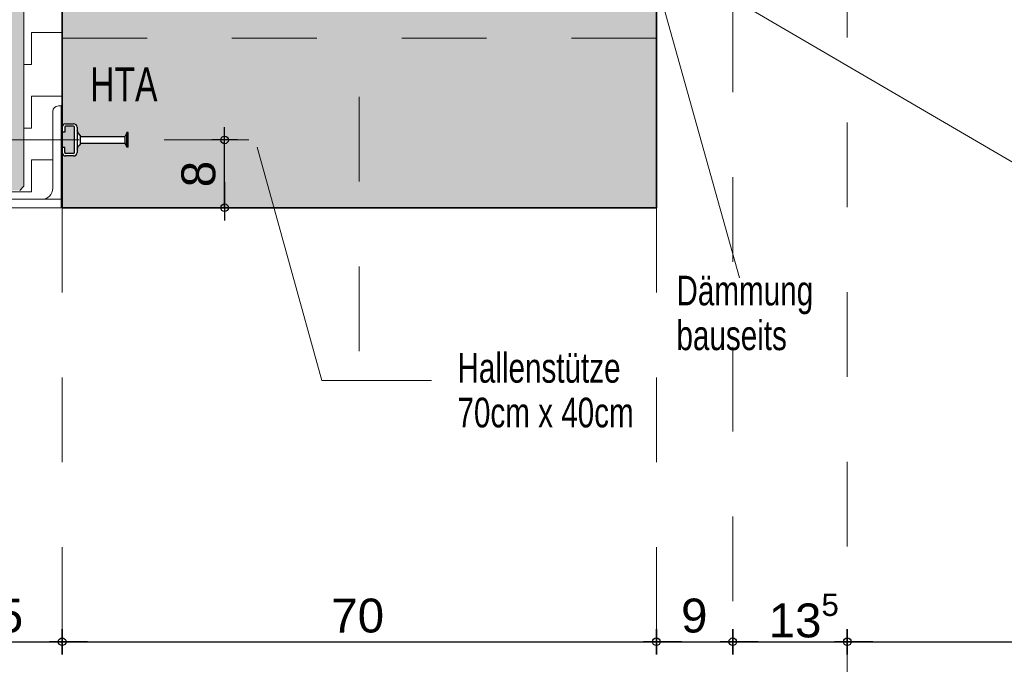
# Model space of a CAD drawing. Header units: metres. Extents: x 1333.9 to 1416.6, y -82.7 to -2.5.
# Tile 104 of 160: x 1410.8 to 1411.9, y -77.1 to -76.3. Entities that reach past the tile are written whole.
import ezdxf

# ---------------------------------------------------------------- set-up
doc = ezdxf.new("R2010")
doc.units = ezdxf.units.M
doc.header["$PDMODE"] = 65
for name, pattern in [('AUSGEZOGEN', [0]), ('GETRENNT2_S10', [0.225, 0.1, -0.05, 0, -0.025, 0, -0.05]), ('GETRENNT2_S6', [0.12, 0.07, -0.01, 0.01, -0.01, 0.01, -0.01]), ('PUNKT2_S9', [0.0015, 0, -0.0015]), ('STRICHLINIE2_S3', [0.055, 0.04, -0.015])]:
    doc.linetypes.add(name, pattern=pattern)
for name, color, linetype in [('XR$9$_40732', 7, 'Continuous'), ('XR$9$_42143', 7, 'Continuous'), ('XR$9$_42154', 7, 'Continuous')]:
    doc.layers.add(name, color=color, linetype=linetype)
for name, color, linetype, lineweight in [('XR$9$Maßlinie 1_50', 7, 'AUSGEZOGEN', 25), ('XR$9$Muster', 4, 'AUSGEZOGEN', 13), ('XR$9$Möblierung', 4, 'AUSGEZOGEN', 13), ('XR$9$Text 1_100', 3, 'AUSGEZOGEN', 18), ('XR$9$Wand', 1, 'AUSGEZOGEN', 50), ('XR$9$Wand Mauerwerk tr', 42, 'AUSGEZOGEN', 18)]:
    doc.layers.add(name, color=color, linetype=linetype, lineweight=lineweight)
doc.styles.add('ARIAL', font='arial.ttf')
doc.dimstyles.new('DIMSTYLE_14', dxfattribs={"dimtxt": 0.04, "dimasz": 0.03, "dimexe": 0, "dimexo": 1e-06, "dimgap": 0.02, "dimtad": 2, "dimdec": 1, "dimlfac": 100, "dimrnd": 0.5, "dimzin": 4, "dimdsep": 46, "dimtxsty": 'ARIAL', "dimblk1": 'ALL_ML_KREIS', "dimblk2": 'ALL_ML_KREIS', "dimsah": 1, "dimcen": 0, "dimse1": 1, "dimse2": 1, "dimclrd": 7, "dimclre": 7, "dimclrt": 7, "dimadec": 0, "dimazin": 0, "dimtfac": 1, "dimtdec": 0, "dimtix": 1, "dimtmove": 2, "dimatfit": 3, "dimfxl": 0, "dimtvp": 1.2, "dimtzin": 0, "dimlwd": 0, "dimlwe": 25, "dimarcsym": 0})
doc.dimstyles.new('DIMSTYLE_15', dxfattribs={"dimtxt": 0.04, "dimasz": 0.03, "dimexe": 0, "dimexo": 1e-06, "dimgap": 0.02, "dimtad": 2, "dimdec": 1, "dimlfac": 100, "dimrnd": 0.5, "dimzin": 4, "dimdsep": 46, "dimtxsty": 'ARIAL', "dimblk1": 'ALL_ML_KREIS', "dimblk2": 'ALL_ML_KREIS', "dimsah": 1, "dimcen": 0, "dimse1": 1, "dimse2": 1, "dimclrd": 7, "dimclre": 7, "dimclrt": 7, "dimadec": 0, "dimazin": 0, "dimtfac": 1, "dimtdec": 0, "dimtix": 1, "dimtmove": 2, "dimatfit": 3, "dimfxl": 0, "dimtzin": 0, "dimlwd": 0, "dimlwe": 25, "dimarcsym": 0})
doc.dimstyles.new('DIMSTYLE_22', dxfattribs={"dimtxt": 0.04, "dimasz": 0.03, "dimexe": 0, "dimexo": 1e-06, "dimgap": 0.02, "dimtad": 2, "dimdec": 0, "dimlfac": 100, "dimrnd": 0.5, "dimzin": 12, "dimdsep": 46, "dimtxsty": 'ARIAL', "dimblk1": 'ALL_ML_KREIS', "dimblk2": 'ALL_ML_KREIS', "dimsah": 1, "dimcen": 0, "dimse1": 1, "dimse2": 1, "dimclrd": 7, "dimclre": 7, "dimclrt": 7, "dimadec": 0, "dimazin": 0, "dimtfac": 1, "dimtdec": 0, "dimtix": 1, "dimtmove": 2, "dimatfit": 3, "dimfxl": 0, "dimtzin": 0, "dimlwd": 0, "dimlwe": 25, "dimarcsym": 0})
doc.dimstyles.new('DIMSTYLE_28', dxfattribs={"dimtxt": 0.04, "dimasz": 0.03, "dimexe": 0, "dimexo": 1e-06, "dimgap": 0.02, "dimtad": 2, "dimrnd": 0.005, "dimzin": 4, "dimdsep": 46, "dimtxsty": 'ARIAL', "dimblk1": 'ALL_ML_KREIS', "dimblk2": 'ALL_ML_KREIS', "dimsah": 1, "dimcen": 0, "dimse1": 1, "dimse2": 1, "dimclrd": 7, "dimclre": 7, "dimclrt": 7, "dimadec": 0, "dimazin": 0, "dimtfac": 1, "dimtdec": 0, "dimtix": 1, "dimtmove": 2, "dimatfit": 3, "dimfxl": 0, "dimtzin": 0, "dimlwd": 0, "dimlwe": 25, "dimarcsym": 0})

# ---------------------------------------------------------------- blocks, each defined once
blk = doc.blocks.new('COMPLEXOBJECT_18')
at = {"layer": 'XR$9$_40732', "color": 3, "linetype": 'AUSGEZOGEN', "lineweight": 13, "transparency": 33554687}
for p, q in [((1410.8193, -76.4364), (1410.8228, -76.4364)), ((1410.8228, -76.4364), (1410.8228, -76.5564)), ((1410.8128, -76.5334), (1410.8128, -76.4429)), ((1410.7093, -76.5464), (1410.7998, -76.5464)), ((1410.7028, -76.5564), (1410.7028, -76.5529)), ((1410.8228, -76.5564), (1410.7028, -76.5564)), ((1410.7533, -76.5564), (1410.7338, -76.5564))]:
    blk.add_line(p, q, dxfattribs=at)
for centre, radius, start, end in [((1410.8193, -76.4429), 0.0065, 90, 180), ((1410.7998, -76.5334), 0.013, 270, 0), ((1410.7093, -76.5529), 0.0065, 90, 180)]:
    blk.add_arc(centre, radius, start, end, dxfattribs=at)
blk = doc.blocks.new('ALL_ML_KREIS')
at = {"color": 0, "linetype": 'ByBlock', "lineweight": -2}
for p, q in [((0, -0.5), (0, 0.5)), ((-1, 0), (0.5, 0))]:
    blk.add_line(p, q, dxfattribs=at)
blk.add_circle((0, 0), 0.15, dxfattribs=at)
blk = doc.blocks.new('*D393')
at = {"layer": 'DEFPOINTS', "color": 7, "linetype": 'AUSGEZOGEN', "lineweight": 25, "transparency": 33554687}
for p in [(1410.6738, -76.5269), (1410.8238, -76.5564), (1410.6738, -77.068)]:
    blk.add_point(p, dxfattribs=at)
at = {"layer": 'XR$9$Maßlinie 1_50', "color": 7, "linetype": 'AUSGEZOGEN', "lineweight": -2, "transparency": 33554687}
blk.add_line((1410.6738, -77.068), (1410.8238, -77.068), dxfattribs=at)
at = {"layer": 'XR$9$Maßlinie 1_50', "color": 7, "linetype": 'AUSGEZOGEN', "lineweight": 25, "transparency": 33554687, "xscale": 0.03, "yscale": 0.03, "zscale": 0.03, "rotation": 180}
blk.add_blockref('ALL_ML_KREIS', (1410.6738, -77.068), dxfattribs=at)
at = {"layer": 'XR$9$Maßlinie 1_50', "color": 7, "linetype": 'AUSGEZOGEN', "lineweight": 25, "transparency": 33554687, "xscale": 0.03, "yscale": 0.03, "zscale": 0.03}
blk.add_blockref('ALL_ML_KREIS', (1410.8238, -77.068), dxfattribs=at)
at = {"layer": 'XR$9$Maßlinie 1_50', "color": 7, "linetype": 'AUSGEZOGEN', "lineweight": 25, "transparency": 33554687, "insert": (1410.7468, -77.0374), "char_height": 0.04, "width": 0.08, "attachment_point": 5, "style": 'ARIAL'}
blk.add_mtext('\\A1;{15}', dxfattribs=at)
blk = doc.blocks.new('*D412')
at = {"layer": 'DEFPOINTS', "color": 7, "linetype": 'AUSGEZOGEN', "lineweight": 25, "transparency": 33554687}
for p in [(1411.6138, -76.3756), (1412.9338, -76.4088), (1411.6138, -77.1912)]:
    blk.add_point(p, dxfattribs=at)
at = {"layer": 'XR$9$Maßlinie 1_50', "color": 7, "linetype": 'AUSGEZOGEN', "lineweight": -2, "transparency": 33554687}
blk.add_line((1411.6138, -77.1912), (1412.9338, -77.1912), dxfattribs=at)
at = {"layer": 'XR$9$Maßlinie 1_50', "color": 7, "linetype": 'AUSGEZOGEN', "lineweight": 25, "transparency": 33554687, "xscale": 0.03, "yscale": 0.03, "zscale": 0.03, "rotation": 180}
blk.add_blockref('ALL_ML_KREIS', (1411.6138, -77.1912), dxfattribs=at)
at = {"layer": 'XR$9$Maßlinie 1_50', "color": 7, "linetype": 'AUSGEZOGEN', "lineweight": 25, "transparency": 33554687, "xscale": 0.03, "yscale": 0.03, "zscale": 0.03}
blk.add_blockref('ALL_ML_KREIS', (1412.9338, -77.1912), dxfattribs=at)
at = {"layer": 'XR$9$Maßlinie 1_50', "color": 7, "linetype": 'AUSGEZOGEN', "lineweight": 25, "transparency": 33554687, "insert": (1412.2769, -77.1605), "char_height": 0.04, "width": 0.16, "attachment_point": 5, "style": 'ARIAL'}
blk.add_mtext('\\A1;{\\A1;{1.32\\H0.026400;\\S^ ;}}', dxfattribs=at)
blk = doc.blocks.new('*D428')
at = {"layer": 'DEFPOINTS', "color": 7, "linetype": 'AUSGEZOGEN', "lineweight": 25, "transparency": 33554687}
for p in [(1410.8238, -76.5564), (1411.5238, -76.5564), (1410.8238, -77.068)]:
    blk.add_point(p, dxfattribs=at)
at = {"layer": 'XR$9$Maßlinie 1_50', "color": 7, "linetype": 'AUSGEZOGEN', "lineweight": -2, "transparency": 33554687}
blk.add_line((1410.8238, -77.068), (1411.5238, -77.068), dxfattribs=at)
at = {"layer": 'XR$9$Maßlinie 1_50', "color": 7, "linetype": 'AUSGEZOGEN', "lineweight": 25, "transparency": 33554687, "xscale": 0.03, "yscale": 0.03, "zscale": 0.03, "rotation": 180}
blk.add_blockref('ALL_ML_KREIS', (1410.8238, -77.068), dxfattribs=at)
at = {"layer": 'XR$9$Maßlinie 1_50', "color": 7, "linetype": 'AUSGEZOGEN', "lineweight": 25, "transparency": 33554687, "xscale": 0.03, "yscale": 0.03, "zscale": 0.03}
blk.add_blockref('ALL_ML_KREIS', (1411.5238, -77.068), dxfattribs=at)
at = {"layer": 'XR$9$Maßlinie 1_50', "color": 7, "linetype": 'AUSGEZOGEN', "lineweight": 25, "transparency": 33554687, "insert": (1411.172, -77.0374), "char_height": 0.04, "width": 0.16, "attachment_point": 5, "style": 'ARIAL'}
blk.add_mtext('\\A1;{\\A1;{70\\H0.026400;\\S^ ;}}', dxfattribs=at)
blk = doc.blocks.new('*D429')
at = {"layer": 'DEFPOINTS', "color": 7, "linetype": 'AUSGEZOGEN', "lineweight": 25, "transparency": 33554687}
for p in [(1411.6138, -76.4863), (1411.5238, -76.5564), (1411.5238, -77.068)]:
    blk.add_point(p, dxfattribs=at)
at = {"layer": 'XR$9$Maßlinie 1_50', "color": 7, "linetype": 'AUSGEZOGEN', "lineweight": -2, "transparency": 33554687}
blk.add_line((1411.5238, -77.068), (1411.6138, -77.068), dxfattribs=at)
at = {"layer": 'XR$9$Maßlinie 1_50', "color": 7, "linetype": 'AUSGEZOGEN', "lineweight": 25, "transparency": 33554687, "xscale": 0.03, "yscale": 0.03, "zscale": 0.03, "rotation": 180}
blk.add_blockref('ALL_ML_KREIS', (1411.5238, -77.068), dxfattribs=at)
at = {"layer": 'XR$9$Maßlinie 1_50', "color": 7, "linetype": 'AUSGEZOGEN', "lineweight": 25, "transparency": 33554687, "xscale": 0.03, "yscale": 0.03, "zscale": 0.03}
blk.add_blockref('ALL_ML_KREIS', (1411.6138, -77.068), dxfattribs=at)
at = {"layer": 'XR$9$Maßlinie 1_50', "color": 7, "linetype": 'AUSGEZOGEN', "lineweight": 25, "transparency": 33554687, "insert": (1411.5685, -77.0374), "char_height": 0.04, "width": 0.12, "attachment_point": 5, "style": 'ARIAL'}
blk.add_mtext('\\A1;{\\A1;{9\\H0.026400;\\S^ ;}}', dxfattribs=at)
blk = doc.blocks.new('*D430')
at = {"layer": 'DEFPOINTS', "color": 7, "linetype": 'AUSGEZOGEN', "lineweight": 25, "transparency": 33554687}
for p in [(1411.7488, -76.2383), (1411.6138, -76.4863), (1411.6138, -77.068)]:
    blk.add_point(p, dxfattribs=at)
at = {"layer": 'XR$9$Maßlinie 1_50', "color": 7, "linetype": 'AUSGEZOGEN', "lineweight": -2, "transparency": 33554687}
blk.add_line((1411.6138, -77.068), (1411.7488, -77.068), dxfattribs=at)
at = {"layer": 'XR$9$Maßlinie 1_50', "color": 7, "linetype": 'AUSGEZOGEN', "lineweight": 25, "transparency": 33554687, "xscale": 0.03, "yscale": 0.03, "zscale": 0.03, "rotation": 180}
blk.add_blockref('ALL_ML_KREIS', (1411.6138, -77.068), dxfattribs=at)
at = {"layer": 'XR$9$Maßlinie 1_50', "color": 7, "linetype": 'AUSGEZOGEN', "lineweight": 25, "transparency": 33554687, "xscale": 0.03, "yscale": 0.03, "zscale": 0.03}
blk.add_blockref('ALL_ML_KREIS', (1411.7488, -77.068), dxfattribs=at)
at = {"layer": 'XR$9$Maßlinie 1_50', "color": 7, "linetype": 'AUSGEZOGEN', "lineweight": 25, "transparency": 33554687, "insert": (1411.6975, -77.0373), "char_height": 0.04, "width": 0.16, "attachment_point": 5, "style": 'ARIAL'}
blk.add_mtext('\\A1;{\\A1;{13\\H0.026400;\\S5^ ;}}', dxfattribs=at)
blk = doc.blocks.new('*D431')
at = {"layer": 'DEFPOINTS', "color": 7, "linetype": 'AUSGEZOGEN', "lineweight": 25, "transparency": 33554687}
for p in [(1411.7488, -76.2383), (1412.7988, -76.2418), (1411.7488, -77.068)]:
    blk.add_point(p, dxfattribs=at)
at = {"layer": 'XR$9$Maßlinie 1_50', "color": 7, "linetype": 'AUSGEZOGEN', "lineweight": -2, "transparency": 33554687}
blk.add_line((1411.7488, -77.068), (1412.7988, -77.068), dxfattribs=at)
at = {"layer": 'XR$9$Maßlinie 1_50', "color": 7, "linetype": 'AUSGEZOGEN', "lineweight": 25, "transparency": 33554687, "xscale": 0.03, "yscale": 0.03, "zscale": 0.03, "rotation": 180}
blk.add_blockref('ALL_ML_KREIS', (1411.7488, -77.068), dxfattribs=at)
at = {"layer": 'XR$9$Maßlinie 1_50', "color": 7, "linetype": 'AUSGEZOGEN', "lineweight": 25, "transparency": 33554687, "xscale": 0.03, "yscale": 0.03, "zscale": 0.03}
blk.add_blockref('ALL_ML_KREIS', (1412.7988, -77.068), dxfattribs=at)
at = {"layer": 'XR$9$Maßlinie 1_50', "color": 7, "linetype": 'AUSGEZOGEN', "lineweight": 25, "transparency": 33554687, "insert": (1412.2765, -77.0374), "char_height": 0.04, "width": 0.16, "attachment_point": 5, "style": 'ARIAL'}
blk.add_mtext('\\A1;{\\A1;{1.05\\H0.026400;\\S^ ;}}', dxfattribs=at)
blk = doc.blocks.new('*D447')
at = {"layer": 'DEFPOINTS', "color": 7, "linetype": 'AUSGEZOGEN', "lineweight": 25, "transparency": 33554687}
for p in [(1410.8413, -76.4764), (1410.8238, -76.5564), (1411.0152, -76.5564)]:
    blk.add_point(p, dxfattribs=at)
at = {"layer": 'XR$9$Maßlinie 1_50', "color": 7, "linetype": 'AUSGEZOGEN', "lineweight": -2, "transparency": 33554687}
blk.add_line((1411.0152, -76.5564), (1411.0152, -76.4764), dxfattribs=at)
at = {"layer": 'XR$9$Maßlinie 1_50', "color": 7, "linetype": 'AUSGEZOGEN', "lineweight": 25, "transparency": 33554687, "xscale": 0.03, "yscale": 0.03, "zscale": 0.03}
for p, rotation in [((1411.0152, -76.4764), 90), ((1411.0152, -76.5564), 270)]:
    blk.add_blockref('ALL_ML_KREIS', p, dxfattribs=dict(at, rotation=rotation))
at = {"layer": 'XR$9$Maßlinie 1_50', "color": 7, "linetype": 'AUSGEZOGEN', "lineweight": 25, "transparency": 33554687, "insert": (1410.9845, -76.5167), "char_height": 0.04, "width": 0.04, "attachment_point": 5, "rotation": 90, "style": 'ARIAL'}
blk.add_mtext('\\A1;{8}', dxfattribs=at)

msp = doc.modelspace()

# ---------------------------------------------------------------- hatches: boundary and pattern name
at = {"layer": 'XR$9$Muster', "linetype": 'AUSGEZOGEN', "lineweight": 13, "transparency": 33554687}
h = msp.add_hatch(dxfattribs=at)
h.set_pattern_fill('MUSTER', color=4, scale=0.0375, angle=90, style=0, pattern_type=2)
h.set_pattern_definition([(90, (-0.075, 0.075), (-0.0375, 0.0375), [0.0375, -0.0375]), (180, (-0.075, 0.075), (-0.0375, -0.0375), [0.0375, -0.0375])])
h.paths.add_polyline_path([(1410.7788, -76.0864), (1410.7788, -76.5309), (1410.7738, -76.5359), (1410.7038, -76.5359), (1410.7038, -76.5459), (1410.7414, -76.5459), (1410.7414, -76.5461), (1410.7402, -76.5464), (1410.7998, -76.5464), (1410.801, -76.5463), (1410.8023, -76.5461), (1410.8033, -76.5459), (1410.8033, -76.5459), (1410.8033, -76.5459), (1410.8035, -76.5458), (1410.8047, -76.5454), (1410.8059, -76.5448), (1410.807, -76.5442), (1410.808, -76.5434), (1410.8089, -76.5426), (1410.8098, -76.5416), (1410.8106, -76.5406), (1410.8112, -76.5395), (1410.8118, -76.5383), (1410.8122, -76.5371), (1410.8125, -76.5359), (1410.8127, -76.5346), (1410.8128, -76.5334), (1410.8128, -76.4429), (1410.8129, -76.4416), (1410.8132, -76.4404), (1410.8138, -76.4393), (1410.8147, -76.4383), (1410.8156, -76.4375), (1410.8168, -76.4369), (1410.818, -76.4365), (1410.8193, -76.4364), (1410.8238, -76.4364), (1410.8238, -76.1564), (1411.6088, -76.1564), (1411.6088, -76.0864)], flags=0)
at = {"layer": 'XR$9$Möblierung', "linetype": 'AUSGEZOGEN', "lineweight": 13, "transparency": 33554687}
for color, points in [(253, [(1411.6638, -76.0064), (1410.7038, -76.0064), (1410.6998, -76.0104), (1410.6998, -76.0168), (1410.6988, -76.1564), (1410.6988, -76.5309), (1410.7038, -76.5359), (1410.7738, -76.5359), (1410.7788, -76.5309), (1410.7788, -76.0864), (1411.6088, -76.0864), (1411.6088, -76.1564), (1411.6638, -76.1564), (1411.6688, -76.1514), (1411.6688, -76.0114)]), (8, [(1410.8238, -76.1564), (1410.8238, -76.4614), (1410.824, -76.4601), (1410.8245, -76.459), (1410.8254, -76.4581), (1410.8265, -76.4576), (1410.8278, -76.4574), (1410.8373, -76.4574), (1410.8385, -76.4576), (1410.8396, -76.4581), (1410.8405, -76.459), (1410.8411, -76.4601), (1410.8413, -76.4614), (1410.8413, -76.4656), (1410.8424, -76.4679), (1410.8432, -76.4691), (1410.8443, -76.4702), (1410.8455, -76.4711), (1410.8455, -76.4724), (1410.8977, -76.4724), (1410.8977, -76.4721), (1410.8979, -76.4719), (1410.8998, -76.4684), (1410.8998, -76.4676), (1410.9017, -76.4676), (1410.9017, -76.4851), (1410.8998, -76.4851), (1410.8998, -76.4844), (1410.8979, -76.4808), (1410.8977, -76.4807), (1410.8977, -76.4804), (1410.8455, -76.4804), (1410.8455, -76.4816), (1410.8443, -76.4825), (1410.8432, -76.4836), (1410.8424, -76.4849), (1410.8413, -76.4871), (1410.8413, -76.4914), (1410.8411, -76.4926), (1410.8405, -76.4937), (1410.8396, -76.4946), (1410.8385, -76.4952), (1410.8373, -76.4954), (1410.8278, -76.4954), (1410.8265, -76.4952), (1410.8254, -76.4946), (1410.8245, -76.4937), (1410.824, -76.4926), (1410.8238, -76.4914), (1410.8238, -76.5564), (1411.5238, -76.5564), (1411.5238, -76.4854), (1411.5238, -76.4674), (1411.5238, -76.1564), (1411.2888, -76.1564), (1411.2828, -76.1564), (1411.2648, -76.1564)]), (8, [(1410.8278, -76.4604), (1410.8268, -76.4614), (1410.8268, -76.4674), (1410.8238, -76.4674), (1410.8238, -76.4854), (1410.8268, -76.4854), (1410.8268, -76.4914), (1410.8278, -76.4924), (1410.8373, -76.4924), (1410.8383, -76.4914), (1410.8383, -76.4614), (1410.8373, -76.4604)])]:
    msp.add_hatch(color=color, dxfattribs=at).paths.add_polyline_path(points)

# ---------------------------------------------------------------- linework, layer by layer
at = {"transparency": 33554687}
for p, q in [((1410.8238, -76.4614), (1410.8238, -76.4674)), ((1410.8268, -76.4614), (1410.8268, -76.4674)), ((1410.8278, -76.4574), (1410.8373, -76.4574)), ((1410.8373, -76.4604), (1410.8278, -76.4604)), ((1410.8383, -76.4914), (1410.8383, -76.4614)), ((1410.8413, -76.4614), (1410.8413, -76.4914)), ((1410.8268, -76.4674), (1410.8238, -76.4674)), ((1410.8455, -76.4816), (1410.8455, -76.4711)), ((1410.8455, -76.4724), (1410.8972, -76.4724)), ((1410.8977, -76.4729), (1410.8977, -76.4798)), ((1410.8998, -76.4684), (1410.8979, -76.4719)), ((1410.8998, -76.4851), (1410.8998, -76.4676)), ((1410.9017, -76.4676), (1410.8998, -76.4676)), ((1410.9014, -76.4723), (1410.9, -76.4723)), ((1410.9017, -76.4851), (1410.9017, -76.4676)), ((1410.8238, -76.4914), (1410.8238, -76.4854)), ((1410.8268, -76.4854), (1410.8238, -76.4854)), ((1410.8268, -76.4914), (1410.8268, -76.4854)), ((1410.8455, -76.4804), (1410.8972, -76.4804)), ((1410.8998, -76.4844), (1410.8979, -76.4808)), ((1410.9017, -76.4851), (1410.8998, -76.4851)), ((1410.9014, -76.4804), (1410.9, -76.4804)), ((1410.8373, -76.4924), (1410.8278, -76.4924)), ((1410.8373, -76.4954), (1410.8278, -76.4954))]:
    msp.add_line(p, q, dxfattribs=at)
at = {"color": 7, "linetype": 'AUSGEZOGEN', "lineweight": 35, "transparency": 33554687}
msp.add_lwpolyline([(1410.8238, -76.1564), (1411.5238, -76.1564), (1411.5238, -76.5564), (1410.8238, -76.5564), (1410.8238, -76.1564)], close=True, dxfattribs=at)
at = {"transparency": 33554687}
for centre, radius, start, end in [((1410.8278, -76.4614), 0.004, 90, 180), ((1410.8278, -76.4614), 0.001, 90, 180), ((1410.8373, -76.4614), 0.004, 0, 90), ((1410.8373, -76.4614), 0.001, 0, 90), ((1410.851, -76.4628), 0.01, 193.5108, 236.4733), ((1410.8972, -76.4716), 0.0008, 270, 332.3005), ((1410.851, -76.49), 0.01, 123.5267, 166.4892), ((1410.8972, -76.4812), 0.0008, 27.6995, 90), ((1410.8278, -76.4914), 0.004, 180, 270), ((1410.8278, -76.4914), 0.001, 180, 270), ((1410.8373, -76.4914), 0.004, 270, 0), ((1410.8373, -76.4914), 0.001, 270, 0)]:
    msp.add_arc(centre, radius, start, end, dxfattribs=at)
at = {"layer": 'XR$9$_42143', "color": 7, "linetype": 'AUSGEZOGEN', "lineweight": 13, "transparency": 33554687}
msp.add_line((1410.7898, -76.5464), (1410.8238, -76.5464), dxfattribs=at)
at = {"layer": 'XR$9$_42154', "color": 7, "linetype": 'STRICHLINIE2_S3', "lineweight": 13, "transparency": 33554687}
msp.add_line((1411.7488, -76.2558), (1411.7488, -77.1035), dxfattribs=at)
at = {"layer": 'XR$9$Möblierung', "color": 4, "linetype": 'GETRENNT2_S6', "lineweight": 18, "transparency": 33554687}
for p, q in [((1411.1738, -76.7256), (1411.1738, -75.9649)), ((1410.8238, -76.3564), (1411.5238, -76.3564))]:
    msp.add_line(p, q, dxfattribs=at)
at = {"layer": 'XR$9$Wand', "color": 4, "linetype": 'AUSGEZOGEN', "lineweight": 13, "transparency": 33554687}
msp.add_line((1410.8228, -76.4359), (1410.8238, -76.4359), dxfattribs=at)
at = {"layer": 'XR$9$Wand Mauerwerk tr', "color": 7, "linetype": 'AUSGEZOGEN', "lineweight": 18, "transparency": 33554687}
for p, q in [((1410.7788, -76.5309), (1410.7788, -76.0864)), ((1410.7738, -76.5359), (1410.7788, -76.5309))]:
    msp.add_line(p, q, dxfattribs=at)
at = {"layer": 'XR$9$Wand Mauerwerk tr', "color": 52, "linetype": 'PUNKT2_S9', "lineweight": 13, "transparency": 33554687}
msp.add_line((1411.6138, -77.2202), (1411.6138, -76.2935), dxfattribs=at)
at = {"layer": 'XR$9$Wand Mauerwerk tr', "color": 7, "linetype": 'AUSGEZOGEN', "lineweight": 13, "transparency": 33554687}
for p, q in [((1411.6219, -76.639), (1411.5288, -76.3064)), ((1412.0092, -76.5412), (1411.6077, -76.3064)), ((1411.1299, -76.76), (1411.0537, -76.4851)), ((1411.2589, -76.76), (1411.1299, -76.76))]:
    msp.add_line(p, q, dxfattribs=at)
at = {"layer": 'XR$9$Wand Mauerwerk tr', "color": 7, "linetype": 'GETRENNT2_S10', "lineweight": 13, "transparency": 33554687}
for p, q in [((1410.7438, -76.4764), (1411.1186, -76.4764)), ((1410.8238, -76.5564), (1410.8238, -77.223)), ((1411.5238, -76.5564), (1411.5238, -77.223))]:
    msp.add_line(p, q, dxfattribs=at)

# ---------------------------------------------------------------- block references
at = {"layer": 'XR$9$_40732', "color": 3, "linetype": 'AUSGEZOGEN', "lineweight": 13, "transparency": 33554687}
msp.add_blockref('COMPLEXOBJECT_18', (0, 0), dxfattribs=at)

# ---------------------------------------------------------------- texts
at = {"layer": 'XR$9$Text 1_100', "color": 3, "linetype": 'AUSGEZOGEN', "lineweight": 18, "transparency": 33554687, "insert": (1410.8568, -76.4309), "char_height": 0.04, "width": 0.09425, "attachment_point": 7, "style": 'ARIAL'}
msp.add_mtext('\\W0.71;HTA', dxfattribs=at)
at = {"layer": 'XR$9$Text 1_100', "color": 3, "linetype": 'AUSGEZOGEN', "lineweight": 18, "transparency": 33554687, "char_height": 0.035, "attachment_point": 1, "line_spacing_factor": 0.903614, "style": 'ARIAL'}
for s, insert, width in [('\\A1;{\\fArial|i0|b0;\\H0.035000;\\W0.714286;\\C3;Dämmung}\\P{\\fArial|i0|b0;\\H0.035000;\\W0.714286;\\C3;bauseits}\\P', (1411.5475, -76.6365), 0.174642), ('\\A1;{\\fArial|i0|b0;\\H0.035000;\\W0.714286;\\C3;Hallenstütze}\\P{\\fArial|i0|b0;\\H0.035000;\\W0.714286;\\C3;70cm x 40cm}\\P', (1411.2895, -76.7276), 0.220896)]:
    msp.add_mtext(s, dxfattribs=dict(at, insert=insert, width=width))

# ---------------------------------------------------------------- dimensions: what is measured, and where the dimension line sits
at = {"layer": 'XR$9$Maßlinie 1_50', "color": 7, "linetype": 'AUSGEZOGEN', "lineweight": 25, "transparency": 33554687}
for base, p1, p2, dimstyle, picture, middle in [((1411.7488, -77.068), (1411.6138, -76.4863), (1411.7488, -76.2383), 'DIMSTYLE_14', '*D430', (1411.6975, -77.0373)), ((1412.7988, -77.068), (1411.7488, -76.2383), (1412.7988, -76.2418), 'DIMSTYLE_28', '*D431', (1412.2765, -77.0374)), ((1412.9338, -77.1912), (1411.6138, -76.3756), (1412.9338, -76.4088), 'DIMSTYLE_28', '*D412', (1412.2769, -77.1605)), ((1411.6138, -77.068), (1411.5238, -76.5564), (1411.6138, -76.4863), 'DIMSTYLE_14', '*D429', (1411.5685, -77.0374)), ((1410.8238, -77.068), (1410.6738, -76.5269), (1410.8238, -76.5564), 'DIMSTYLE_22', '*D393', (1410.7468, -77.0374)), ((1411.5238, -77.068), (1410.8238, -76.5564), (1411.5238, -76.5564), 'DIMSTYLE_15', '*D428', (1411.172, -77.0374))]:
    dim = msp.add_linear_dim(base=base, p1=p1, p2=p2, dimstyle=dimstyle, override={"dimpost": '<>', "dimclrd": 7, "dimclre": 7, "dimclrt": 7, "dimlwd": 0, "dimlwe": 25}, dxfattribs=at)
    dim.commit()
    dim.dimension.update_dxf_attribs({"geometry": picture, "text_midpoint": middle, "dimtype": 160})
dim = msp.add_linear_dim(base=(1411.0152, -76.4764), p1=(1410.8238, -76.5564), p2=(1410.8413, -76.4764), angle=90, dimstyle='DIMSTYLE_22', override={"dimpost": '<>', "dimclrd": 7, "dimclre": 7, "dimclrt": 7, "dimlwd": 0, "dimlwe": 25}, dxfattribs=at)
dim.commit()
dim.dimension.update_dxf_attribs({"geometry": '*D447', "text_midpoint": (1410.9845, -76.5167), "dimtype": 160})

doc.saveas('drawing.dxf')
